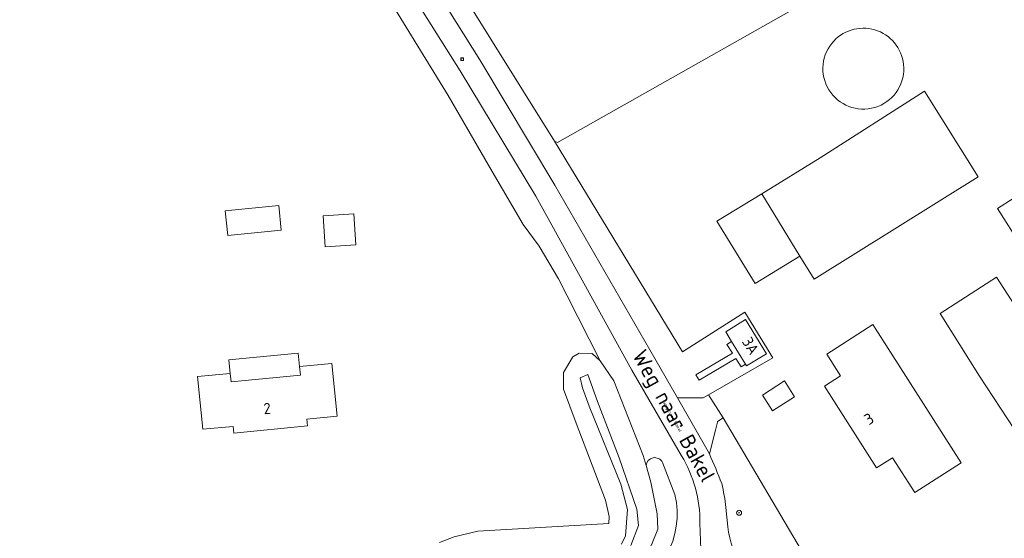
# Model space of a CAD drawing. Header units: metres. Extents: x 168032 to 180145, y 382923 to 399665.
# Tile 166 of 256: x 177158 to 177318, y 388877 to 388961. Entities that reach past the tile are written whole.
import ezdxf
from ezdxf.enums import TextEntityAlignment as Align

# ---------------------------------------------------------------- set-up
doc = ezdxf.new("R2010")
doc.units = ezdxf.units.M
doc.layers.get('0').update_dxf_attribs({"color": 8, "lineweight": 18})
for name, color, linetype, lineweight in [('B-WE-GR-BEPLANTING_CULTUUR_BOSPLANTSOEN-GV', 8, 'Continuous', 18), ('B-WE-GR-BOOM-S', 8, 'Continuous', 18), ('B-WE-GR-BOUWLAND-GV', 8, 'Continuous', 18), ('B-WE-GR-HAAG-G', 8, 'GR-HAAG1', 18), ('B-WE-IE-TERREINAFSCHEIDING_KUNSTMATIG_HEKWERK-G', 8, 'IE-TERREINAFSCHEIDING-KUNSTMATIG', 18), ('B-WE-OG-BEBOUWING-GV', 8, 'Continuous', 18), ('B-WE-OG-BEBOUWING-T18', 8, 'Continuous', 18), ('B-WE-OG-BEBOUWING_BASSIN-GV', 8, 'Continuous', 18), ('B-WE-OG-BEBOUWING_LUIFEL-GV', 8, 'Continuous', 18), ('B-WE-OG-BEBOUWING_OPSLAGTANK-GV', 8, 'Continuous', 18), ('B-WE-OG-BEBOUWING_SCHUUR-GV', 8, 'Continuous', 18), ('B-WE-OG-TERREIN_CULTUURSCHEIDING-GV', 8, 'Continuous', 18), ('B-WE-OG-TERREIN_ERF-GV', 8, 'Continuous', 18), ('B-WE-OG-TOPOGRAFIE-T18', 8, 'Continuous', 18), ('B-WE-OG-TOPOGRAFIE-T18_1-200', 8, 'Continuous', 18), ('B-WE-OG-WATER_GREPPEL-GV', 8, 'Continuous', 18), ('B-WE-RI-GWA_RIOOLPUT-S', 8, 'Continuous', 18), ('B-WE-VH-VERHARDING_ASFALT-GV', 8, 'Continuous', 18), ('B-WE-VH-VERHARDING_BETONSTRAATSTEEN-GV', 8, 'Continuous', 18), ('B-WE-VH-VERHARDING_TEGEL-GV', 8, 'Continuous', 18)]:
    doc.layers.add(name, color=color, linetype=linetype, lineweight=lineweight)
doc.styles.add('NLCS-ISO', font='NLCS-ISO.ttf')
doc.styles.add('NLCS-ISO-M200-T18', font='NLCS-ISO.ttf', dxfattribs={"height": 0.36})
doc.linetypes.add('GR-HAAG1', pattern='A,6,[176,NLCS.SHX,S=0.125,R=0,X=0,Y=0],-2', length=8)
doc.linetypes.add('IE-TERREINAFSCHEIDING-KUNSTMATIG', pattern='A,4,[82,NLCS.SHX,S=0.75,R=90,X=0,Y=0],4,-2', length=10)

# ---------------------------------------------------------------- blocks, each defined once
blk = doc.blocks.new('SRI-PUT_INSPECTIEPUT_RIOOLPUT-SO')
at = {"color": 0, "linetype": 'ByBlock', "lineweight": 18}
blk.add_lwpolyline([(-1.12, -1.12), (1.12, -1.12), (1.12, 1.12), (-1.12, 1.12)], close=True, dxfattribs=at)
at = {"color": 0, "linetype": 'ByBlock', "lineweight": 18, "style": 'NLCS-ISO'}
blk.add_text('r', height=1.5, dxfattribs=at).set_placement((0, 0.28), align=Align.MIDDLE_CENTER)
blk = doc.blocks.new('SGR-BOOM_01-SO')
at = {"linetype": 'ByBlock', "lineweight": 18}
h = blk.add_hatch(color=0, dxfattribs=at)
h.dxf.hatch_style = 1
edge = h.paths.add_edge_path()
edge.add_arc((0, 0), 0.25, 0, 360)
at = {"color": 0, "linetype": 'ByBlock', "lineweight": 18}
for radius in [2, 0.25]:
    blk.add_circle((0, 0), radius, dxfattribs=at)

msp = doc.modelspace()

# ---------------------------------------------------------------- linework, layer by layer
at = {"layer": 'B-WE-GR-BEPLANTING_CULTUUR_BOSPLANTSOEN-GV', "flags": 128}
for points in [[(177260.618, 388875.43), (177261.646, 388877.987), (177261.508, 388880.452), (177260.502, 388885.623), (177259.713, 388888.314), (177259.238, 388889.938), (177254.476, 388902.009), (177252.247, 388905.252), (177250.953, 388906.458), (177248.89, 388906.495), (177247.826, 388905.909), (177246.307, 388903.4), (177246.313, 388900.7), (177248.39, 388895.149), (177253.132, 388882.674), (177253.749, 388880.043), (177253.668, 388878.904), (177232.429, 388877.676), (177228.586, 388876.74), (177226.215, 388875.81)], [(177255.744, 388875.545), (177256.37, 388876.929), (177256.726, 388881.199), (177255.634, 388885.274), (177250.486, 388897.944), (177249.385, 388900.884), (177249.033, 388902.504), (177250.253, 388903.074), (177251.857, 388898.664), (177255.379, 388889.557), (177258.207, 388881.253), (177258.473, 388878.598), (177257.224, 388875.332)], [(177257.224, 388875.332), (177258.473, 388878.598), (177258.207, 388881.253), (177255.379, 388889.557), (177251.857, 388898.664), (177250.253, 388903.074), (177249.033, 388902.504), (177249.385, 388900.884), (177250.486, 388897.944), (177255.634, 388885.274), (177256.726, 388881.199), (177256.37, 388876.929), (177255.744, 388875.545)]]:
    msp.add_lwpolyline(points, dxfattribs=at)
at = {"layer": 'B-WE-GR-BOUWLAND-GV', "flags": 128}
msp.add_lwpolyline([(177214.171, 388990.072), (177244.886, 388940.903), (177245.364, 388940.673), (177297.405, 388970.129), (177293.064, 388979.916), (177279.564, 388996.76), (177268.417, 389009.888), (177256.652, 389021.53), (177251.326, 389020.663), (177218.01, 388997.131), (177213.923, 388991.93)], close=True, dxfattribs=at)
at = {"layer": 'B-WE-GR-HAAG-G', "flags": 128}
for points in [[(177214.171, 388990.072), (177244.886, 388940.903)], [(177244.886, 388940.903), (177265.61, 388906.708)], [(177272.215, 388896.024), (177288.288, 388868.868), (177289.787, 388867.621), (177301.855, 388869.629), (177315.571, 388872.426), (177323.446, 388874.326)]]:
    msp.add_lwpolyline(points, dxfattribs=at)
at = {"layer": 'B-WE-IE-TERREINAFSCHEIDING_KUNSTMATIG_HEKWERK-G', "flags": 128}
for points in [[(177234.778, 388935.968), (177227.617, 388948.282), (177209.087, 388978.468), (177188.053, 389012.903), (177183.257, 389019.441)], [(177252.247, 388905.252), (177246.896, 388915.822), (177245.498, 388918.55), (177242.367, 388923.843), (177239.783, 388927.361), (177234.778, 388935.968)], [(177265.61, 388906.708), (177275.718, 388913.175), (177280.255, 388905.775)]]:
    msp.add_lwpolyline(points, dxfattribs=at)
at = {"layer": 'B-WE-OG-BEBOUWING-GV', "flags": 128}
for points in [[(177313.56, 388935.07), (177304.89, 388948.99), (177287.979, 388938.162), (177278.492, 388932.359), (177284.672, 388922.255), (177286.955, 388918.523)], [(177328.221, 388911.817), (177333.839, 388902.894), (177341.391, 388907.649), (177335.929, 388916.325), (177324.36, 388934.85), (177316.72, 388929.97)], [(177207.342, 388928.755), (177207.673, 388923.765), (177212.662, 388924.095), (177212.332, 388929.085)], [(177323.12, 388908.714), (177316.54, 388918.83), (177307.41, 388912.96), (177313.772, 388902.802), (177319.474, 388894.128), (177326.113, 388898.492), (177323.928, 388901.816), (177326.53, 388903.527)], [(177272.634, 388909.984), (177273.59, 388908.429), (177275.866, 388904.729), (177276.023, 388904.473), (177279.231, 388906.433), (177275.859, 388911.954)], [(177296.505, 388911.174), (177289.009, 388906.38), (177291.278, 388902.834), (177288.64, 388901.146), (177297.107, 388887.909), (177299.711, 388889.575), (177303.314, 388883.942), (177310.844, 388888.759)], [(177186.985, 388902.734), (177187.82, 388894.174), (177192.746, 388894.655), (177192.853, 388893.56), (177204.796, 388894.726), (177204.69, 388895.82), (177209.606, 388896.3), (177208.771, 388904.86), (177203.516, 388904.347), (177203.652, 388902.953), (177192.405, 388901.856), (177192.269, 388903.249)]]:
    msp.add_lwpolyline(points, close=True, dxfattribs=at)
at = {"layer": 'B-WE-OG-BEBOUWING_BASSIN-GV', "flags": 128}
msp.add_lwpolyline([(177191.474, 388929.574), (177191.874, 388925.594), (177200.545, 388926.464), (177200.146, 388930.444)], close=True, dxfattribs=at)
at = {"layer": 'B-WE-OG-BEBOUWING_LUIFEL-GV', "flags": 128}
for points in [[(177284.672, 388922.255), (177278.492, 388932.359), (177271.188, 388927.891), (177277.43, 388917.783)], [(177192.269, 388903.249), (177192.405, 388901.856), (177203.652, 388902.953), (177203.516, 388904.347), (177203.302, 388906.536), (177192.056, 388905.439)]]:
    msp.add_lwpolyline(points, close=True, dxfattribs=at)
at = {"layer": 'B-WE-OG-BEBOUWING_OPSLAGTANK-GV'}
for points in [[(177301.479, 388953.313, 0.6699016), (177289.84, 388956.73)], [(177289.84, 388956.73, 1.4924736), (177301.479, 388953.313)]]:
    msp.add_lwpolyline(points, format="xyb", dxfattribs=at)
at = {"layer": 'B-WE-OG-BEBOUWING_SCHUUR-GV', "flags": 128}
msp.add_lwpolyline([(177282.155, 388902.01), (177278.599, 388899.736), (177280.239, 388897.172), (177283.795, 388899.446)], close=True, dxfattribs=at)
at = {"layer": 'B-WE-OG-TERREIN_CULTUURSCHEIDING-GV', "flags": 128}
for points in [[(177214.171, 388990.072), (177209.232, 388996.214), (177183.975, 389036.926), (177183.069, 389037.673), (177183.058, 389037.493), (177182.76, 389032.386), (177218.861, 388976.234), (177232.733, 388954.053), (177244.927, 388933.768), (177261.129, 388905.649), (177264.84, 388899.26), (177267.827, 388899.274), (177268.841, 388899.279), (177268.99, 388899.28), (177269.827, 388899.769), (177280.255, 388905.775), (177275.718, 388913.175), (177265.61, 388906.708), (177244.886, 388940.903)], [(177273.59, 388908.429), (177272.634, 388909.984), (177275.859, 388911.954), (177279.231, 388906.433), (177276.023, 388904.473), (177275.866, 388904.729), (177275.154, 388904.283), (177274.296, 388905.653), (177268.307, 388902.154), (177267.806, 388903.023), (177273.755, 388906.503), (177272.817, 388907.916)]]:
    msp.add_lwpolyline(points, close=True, dxfattribs=at)
for points in [[(177185.574, 389022.078), (177183.603, 389021.207), (177183.257, 389019.441), (177188.053, 389012.903), (177209.087, 388978.468), (177227.617, 388948.282), (177234.778, 388935.968), (177239.783, 388927.361), (177242.367, 388923.843), (177245.498, 388918.55), (177246.896, 388915.822), (177252.247, 388905.252), (177254.476, 388902.009), (177259.238, 388889.938), (177259.713, 388888.314)], [(177265.45, 388889.88), (177257.433, 388903.766), (177241.837, 388931.964), (177229.578, 388952.291), (177185.574, 389022.078)], [(177272.215, 388896.024), (177271.3, 388895.43), (177271.276, 388895.336), (177270.953, 388894.064), (177269.981, 388890.228)], [(177306.848, 388866.597), (177314, 388867.941), (177314.955, 388868.157), (177324.165, 388870.007), (177324.826, 388870.496), (177325.05, 388870.83), (177325.143, 388871.18), (177325.055, 388871.886), (177323.597, 388874.099), (177323.446, 388874.326), (177315.571, 388872.426), (177301.855, 388869.629), (177289.787, 388867.621), (177288.288, 388868.868), (177272.215, 388896.024)], [(177262.374, 388888.815), (177264.408, 388883.589)], [(177272.66, 388881.516), (177272.975, 388878.39)], [(177268.728, 388871.928), (177268.442, 388878.94)]]:
    msp.add_lwpolyline(points, dxfattribs=at)
at = {"layer": 'B-WE-OG-TERREIN_CULTUURSCHEIDING-GV'}
for points in [[(177259.713, 388888.314, -0.7487391), (177262.374, 388888.815)], [(177268.442, 388878.94, 0.1428657), (177265.45, 388889.88)], [(177269.981, 388890.228, -0.0117727), (177271.98, 388885.37)], [(177271.98, 388885.37, -0.0346961), (177272.66, 388881.516)], [(177264.408, 388883.589, -0.3852087), (177255.453, 388867.475)], [(177272.975, 388878.39, 0.2487024), (177280.751, 388866.867)]]:
    msp.add_lwpolyline(points, format="xyb", dxfattribs=at)
at = {"layer": 'B-WE-OG-TERREIN_ERF-GV', "flags": 128}
for points in [[(177253.668, 388878.904), (177253.749, 388880.043), (177253.132, 388882.674), (177248.39, 388895.149), (177246.313, 388900.7), (177246.307, 388903.4), (177247.826, 388905.909), (177248.89, 388906.495), (177250.953, 388906.458), (177252.247, 388905.252), (177246.896, 388915.822), (177245.498, 388918.55), (177242.367, 388923.843), (177239.783, 388927.361), (177234.778, 388935.968), (177227.617, 388948.282), (177209.087, 388978.468)], [(177297.405, 388970.129), (177245.364, 388940.673), (177244.886, 388940.903), (177265.61, 388906.708), (177275.718, 388913.175), (177280.255, 388905.775), (177269.827, 388899.769), (177272.215, 388896.024), (177288.288, 388868.868), (177289.787, 388867.621), (177301.855, 388869.629), (177315.571, 388872.426), (177323.446, 388874.326)], [(177226.215, 388875.81), (177228.586, 388876.74), (177232.429, 388877.676), (177253.668, 388878.904)]]:
    msp.add_lwpolyline(points, dxfattribs=at)
at = {"layer": 'B-WE-OG-TERREIN_ERF-GV'}
for points in [[(177289.84, 388956.73, -0.6699016), (177301.479, 388953.313)], [(177301.479, 388953.313, -1.4924736), (177289.84, 388956.73)]]:
    msp.add_lwpolyline(points, format="xyb", dxfattribs=at)
at = {"layer": 'B-WE-OG-TERREIN_ERF-GV', "flags": 128}
for points in [[(177304.89, 388948.99), (177313.56, 388935.07), (177286.955, 388918.523), (177284.672, 388922.255), (177278.492, 388932.359), (177287.979, 388938.162)], [(177324.36, 388934.85), (177335.929, 388916.325), (177341.391, 388907.649), (177333.839, 388902.894), (177328.221, 388911.817), (177316.72, 388929.97)], [(177191.474, 388929.574), (177200.146, 388930.444), (177200.545, 388926.464), (177191.874, 388925.594)], [(177207.342, 388928.755), (177212.332, 388929.085), (177212.662, 388924.095), (177207.673, 388923.765)], [(177316.54, 388918.83), (177323.12, 388908.714), (177326.53, 388903.527), (177323.928, 388901.816), (177326.113, 388898.492), (177319.474, 388894.128), (177313.772, 388902.802), (177307.41, 388912.96)], [(177296.505, 388911.174), (177310.844, 388888.759), (177303.314, 388883.942), (177299.711, 388889.575), (177297.107, 388887.909), (177288.64, 388901.146), (177291.278, 388902.834), (177289.009, 388906.38)], [(177186.985, 388902.734), (177192.269, 388903.249), (177192.405, 388901.856), (177203.652, 388902.953), (177203.516, 388904.347), (177208.771, 388904.86), (177209.606, 388896.3), (177204.69, 388895.82), (177204.796, 388894.726), (177192.853, 388893.56), (177192.746, 388894.655), (177187.82, 388894.174)]]:
    msp.add_lwpolyline(points, close=True, dxfattribs=at)
at = {"layer": 'B-WE-OG-WATER_GREPPEL-GV'}
for points in [[(177262.374, 388888.815, 0.7487391), (177259.713, 388888.314)], [(177255.453, 388867.475, 0.3852087), (177264.408, 388883.589)]]:
    msp.add_lwpolyline(points, format="xyb", dxfattribs=at)
at = {"layer": 'B-WE-OG-WATER_GREPPEL-GV', "flags": 128}
for points in [[(177264.408, 388883.589), (177262.374, 388888.815)], [(177259.713, 388888.314), (177260.502, 388885.623), (177261.508, 388880.452), (177261.646, 388877.987), (177260.618, 388875.43), (177258.279, 388871.004), (177256.24, 388869.679), (177253.07, 388869.376), (177231.9, 388869.206), (177228.053, 388869.3)]]:
    msp.add_lwpolyline(points, dxfattribs=at)
at = {"layer": 'B-WE-VH-VERHARDING_ASFALT-GV', "flags": 128}
for points in [[(177269.981, 388890.228), (177264.84, 388899.26), (177261.129, 388905.649), (177244.927, 388933.768), (177232.733, 388954.053), (177218.861, 388976.234), (177182.76, 389032.386), (177183.058, 389037.493), (177183.069, 389037.673), (177169.001, 389056.963), (177167.829, 389056.975), (177161.039, 389066.962), (177160.148, 389068.272)], [(177158.127, 389065.09), (177165.121, 389054.515), (177183.934, 389024.678), (177185.574, 389022.078), (177229.578, 388952.291), (177241.837, 388931.964), (177257.433, 388903.766), (177265.45, 388889.88)], [(177272.975, 388878.39), (177272.66, 388881.516)], [(177268.442, 388878.94), (177268.728, 388871.928)]]:
    msp.add_lwpolyline(points, dxfattribs=at)
at = {"layer": 'B-WE-VH-VERHARDING_ASFALT-GV'}
for points in [[(177265.45, 388889.88, -0.1428657), (177268.442, 388878.94)], [(177271.98, 388885.37, 0.0117727), (177269.981, 388890.228)], [(177272.66, 388881.516, 0.0346961), (177271.98, 388885.37)], [(177280.751, 388866.867, -0.2487024), (177272.975, 388878.39)]]:
    msp.add_lwpolyline(points, format="xyb", dxfattribs=at)
at = {"layer": 'B-WE-VH-VERHARDING_BETONSTRAATSTEEN-GV', "flags": 128}
msp.add_lwpolyline([(177269.827, 388899.769), (177268.99, 388899.28), (177268.841, 388899.279), (177267.827, 388899.274), (177264.84, 388899.26), (177269.981, 388890.228), (177270.953, 388894.064), (177271.276, 388895.336), (177271.3, 388895.43), (177272.215, 388896.024)], close=True, dxfattribs=at)
at = {"layer": 'B-WE-VH-VERHARDING_TEGEL-GV', "flags": 128}
msp.add_lwpolyline([(177275.866, 388904.729), (177273.59, 388908.429), (177272.817, 388907.916), (177273.755, 388906.503), (177267.806, 388903.023), (177268.307, 388902.154), (177274.296, 388905.653), (177275.154, 388904.283)], close=True, dxfattribs=at)

# ---------------------------------------------------------------- block references
at = {"layer": 'B-WE-GR-BOOM-S', "xscale": 0.2, "yscale": 0.2, "zscale": 0.2}
msp.add_blockref('SGR-BOOM_01-SO', (177274.806, 388880.652), dxfattribs=at)
at = {"layer": 'B-WE-RI-GWA_RIOOLPUT-S', "xscale": 0.2, "yscale": 0.2, "zscale": 0.2}
msp.add_blockref('SRI-PUT_INSPECTIEPUT_RIOOLPUT-SO', (177229.881, 388954.174), dxfattribs=at)

# ---------------------------------------------------------------- texts
at = {"layer": 'B-WE-OG-BEBOUWING-T18', "style": 'NLCS-ISO-M200-T18'}
for s, rotation, p in [('3A', 301.6, (177276.671, 388907.715)), ('2', 4.5, (177198.257, 388897.552)), ('3', 32.6, (177295.87, 388895.875))]:
    msp.add_text(s, height=1.8, rotation=rotation, dxfattribs=at).set_placement(p, align=Align.MIDDLE)
at = {"layer": 'B-WE-OG-TOPOGRAFIE-T18', "style": 'NLCS-ISO-M200-T18'}
msp.add_text('Weg naar Bakel', height=2.5, rotation=298.9, dxfattribs=at).set_placement((177263.923, 388896.186), align=Align.MIDDLE)
at = {"layer": 'B-WE-OG-TOPOGRAFIE-T18_1-200', "style": 'NLCS-ISO-M200-T18'}
msp.add_text('Weg naar Bakel', height=0.5, rotation=298.9, dxfattribs=at).set_placement((177263.923, 388896.186), align=Align.MIDDLE)

doc.saveas('drawing.dxf')
